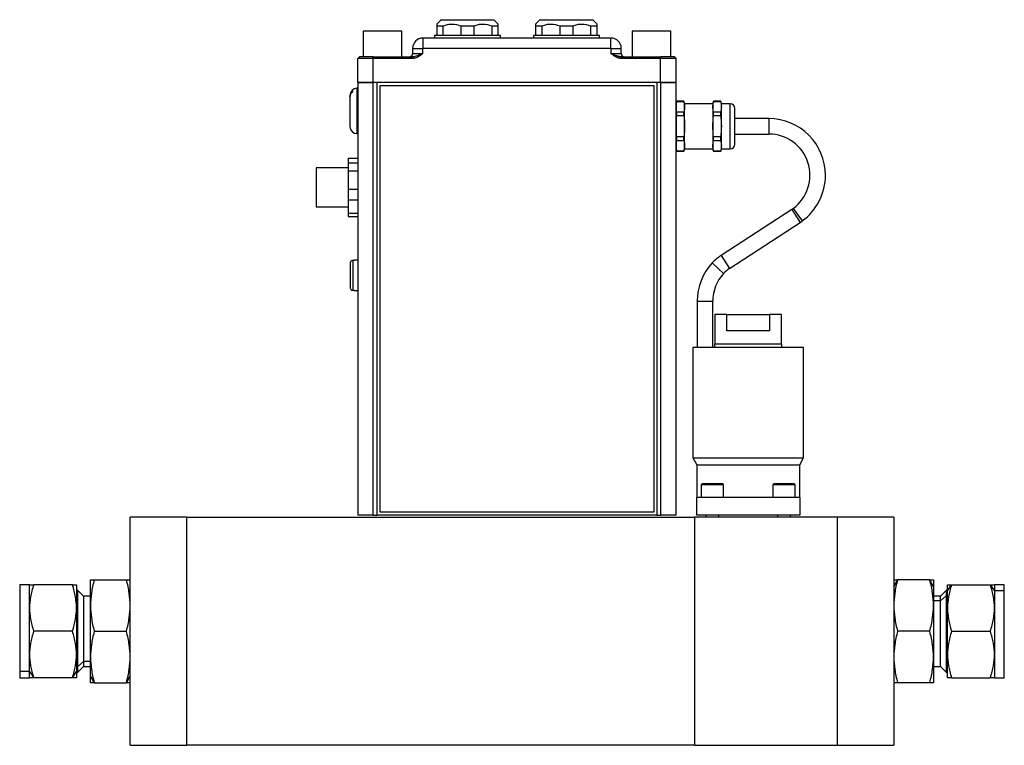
# Model space of a CAD drawing. Header units: inches. Extents: x 7.3 to 29.9, y 3.3 to 18.9.
# Tile 3 of 12: x 11.9 to 17.9, y 7.6 to 12. Entities that reach past the tile are written whole.
import ezdxf

# ---------------------------------------------------------------- set-up
doc = ezdxf.new("R2010")
doc.units = ezdxf.units.IN
doc.header["$MEASUREMENT"] = 0

msp = doc.modelspace()

# ---------------------------------------------------------------- linework, layer by layer
at = {"color": 7, "linetype": 'Continuous', "lineweight": 25}
for p, q in [((14.4483, 12.0322), (14.4217, 12.0056)), ((14.4483, 12.0322), (14.769, 12.0322)), ((14.7957, 12.0056), (14.769, 12.0322)), ((15.0483, 12.0322), (15.0217, 12.0056)), ((15.0483, 12.0322), (15.2087, 12.0322)), ((15.2087, 12.0322), (15.369, 12.0322)), ((15.3957, 12.0056), (15.369, 12.0322)), ((13.976, 11.9629), (13.976, 11.8067)), ((14.0932, 11.9629), (13.976, 11.9629)), ((14.2104, 11.9629), (14.0932, 11.9629)), ((14.2104, 11.8067), (14.2104, 11.9629)), ((14.4217, 11.9957), (14.4619, 11.9957)), ((14.4217, 11.9957), (14.4217, 11.9367)), ((14.4619, 11.9367), (14.4619, 11.9957)), ((14.5684, 11.9957), (14.5684, 11.9367)), ((14.5684, 11.9957), (14.649, 11.9957)), ((14.649, 11.9367), (14.649, 11.9957)), ((14.7554, 11.9957), (14.7957, 11.9957)), ((14.7554, 11.9957), (14.7554, 11.9367)), ((14.7957, 11.9367), (14.7957, 11.9957)), ((15.0217, 11.9957), (15.0619, 11.9957)), ((15.0217, 11.9957), (15.0217, 11.9367)), ((15.0619, 11.9367), (15.0619, 11.9957)), ((15.1684, 11.9957), (15.249, 11.9957)), ((15.1684, 11.9957), (15.1684, 11.9367)), ((15.249, 11.9367), (15.249, 11.9957)), ((15.3554, 11.9957), (15.3957, 11.9957)), ((15.3554, 11.9957), (15.3554, 11.9367)), ((15.3957, 11.9367), (15.3957, 11.9957)), ((15.607, 11.9629), (15.607, 11.8067)), ((15.7242, 11.9629), (15.607, 11.9629)), ((15.8414, 11.9629), (15.7242, 11.9629)), ((15.8414, 11.8067), (15.8414, 11.9629)), ((15.4792, 11.9207), (14.3382, 11.9207)), ((14.3382, 11.9207), (14.3382, 11.8582)), ((14.4087, 11.9367), (14.4087, 11.9207)), ((14.4239, 11.9367), (14.4087, 11.9367)), ((14.8087, 11.9367), (14.4239, 11.9367)), ((14.8087, 11.9207), (14.8087, 11.9367)), ((15.0087, 11.9367), (15.0087, 11.9207)), ((15.0239, 11.9367), (15.0087, 11.9367)), ((15.4087, 11.9367), (15.0239, 11.9367)), ((15.4087, 11.9207), (15.4087, 11.9367)), ((15.4792, 11.8582), (15.4792, 11.9207)), ((14.2757, 11.8582), (14.2757, 11.8264)), ((14.2757, 11.8582), (14.3382, 11.8582)), ((14.3382, 11.8264), (14.3382, 11.8582)), ((15.4792, 11.8582), (14.3382, 11.8582)), ((15.4792, 11.8582), (15.4792, 11.8264)), ((15.4792, 11.8582), (15.5417, 11.8582)), ((15.5417, 11.8264), (15.5417, 11.8582)), ((13.953, 11.8067), (13.9432, 11.7969)), ((14.0369, 11.7969), (13.9432, 11.7969)), ((13.9432, 11.6502), (13.9432, 11.7969)), ((14.0369, 11.8067), (13.953, 11.8067)), ((14.0369, 11.7969), (14.0369, 11.8067)), ((14.0369, 11.8067), (14.2751, 11.8067)), ((14.0369, 11.6502), (14.0369, 11.7969)), ((14.2751, 11.7969), (14.0369, 11.7969)), ((14.2751, 11.8067), (14.2751, 11.7969)), ((14.2757, 11.8264), (14.3382, 11.8264)), ((15.4792, 11.8264), (15.5417, 11.8264)), ((15.5423, 11.7969), (15.5423, 11.8067)), ((15.5423, 11.8067), (15.7804, 11.8067)), ((15.7804, 11.7969), (15.5423, 11.7969)), ((15.7804, 11.8067), (15.7804, 11.7969)), ((15.8643, 11.8067), (15.7804, 11.8067)), ((15.7804, 11.6502), (15.7804, 11.7969)), ((15.8742, 11.7969), (15.7804, 11.7969)), ((15.8742, 11.7969), (15.8643, 11.8067)), ((15.8742, 11.6502), (15.8742, 11.7969)), ((13.9432, 11.6502), (13.9432, 9.0252)), ((13.9432, 11.6502), (14.0372, 11.6502)), ((14.0369, 11.6502), (13.9432, 11.6502)), ((15.7804, 11.6502), (14.0369, 11.6502)), ((14.0372, 9.0252), (14.0372, 11.6502)), ((14.0604, 11.6502), (14.0372, 11.6502)), ((14.0604, 9.0252), (14.0604, 11.6502)), ((15.7569, 11.6502), (15.7569, 9.0252)), ((15.7802, 11.6502), (15.7569, 11.6502)), ((15.7802, 11.6502), (15.7802, 9.0252)), ((15.7802, 11.6502), (15.8742, 11.6502)), ((15.8742, 11.6502), (15.7804, 11.6502)), ((15.8742, 9.0252), (15.8742, 11.6502)), ((13.9107, 11.5986), (13.9107, 11.5929)), ((13.9432, 11.6157), (13.9382, 11.6157)), ((13.9382, 11.6157), (13.9382, 11.6053)), ((13.9382, 11.6053), (13.9382, 11.3407)), ((14.0762, 11.6302), (14.0762, 9.0452)), ((15.7412, 11.6302), (14.0762, 11.6302)), ((15.7412, 9.0452), (15.7412, 11.6302)), ((13.8957, 11.5711), (13.8957, 11.5686)), ((13.8957, 11.5655), (13.8957, 11.5686)), ((15.8783, 11.5369), (15.8744, 11.5223)), ((15.9217, 11.5369), (15.8783, 11.5369)), ((15.8783, 11.5369), (15.8783, 11.5364)), ((15.8783, 11.5364), (15.9217, 11.5364)), ((15.9256, 11.5223), (15.9217, 11.5369)), ((15.9217, 11.5364), (15.9217, 11.5369)), ((16.1016, 11.5369), (16.0977, 11.5223)), ((16.1449, 11.5369), (16.1016, 11.5369)), ((16.1016, 11.5369), (16.1016, 11.5364)), ((16.1016, 11.5364), (16.1449, 11.5364)), ((16.1488, 11.5223), (16.1449, 11.5369)), ((16.1449, 11.5364), (16.1449, 11.5369)), ((15.8744, 11.5223), (15.8742, 11.5223)), ((15.8744, 11.5221), (15.8744, 11.2482)), ((15.8783, 11.45), (15.8783, 11.4715)), ((15.9217, 11.4715), (15.8783, 11.4715)), ((15.9217, 11.45), (15.9217, 11.4715)), ((16.0977, 11.5223), (15.9256, 11.5223)), ((15.9256, 11.2482), (15.9256, 11.5221)), ((16.0976, 11.5221), (16.0976, 11.2482)), ((16.1016, 11.45), (16.1016, 11.4715)), ((16.1449, 11.4715), (16.1016, 11.4715)), ((16.1449, 11.45), (16.1449, 11.4715)), ((16.2028, 11.5223), (16.1488, 11.5223)), ((16.1489, 11.2482), (16.1489, 11.5221)), ((16.2028, 11.248), (16.2028, 11.5223)), ((15.8783, 11.45), (15.9217, 11.45)), ((16.1016, 11.45), (16.1449, 11.45)), ((16.4367, 11.4321), (16.2311, 11.4321)), ((16.4367, 11.4321), (16.4367, 11.3383)), ((13.9382, 11.3407), (13.9432, 11.3407)), ((15.9217, 11.3204), (15.8783, 11.3204)), ((15.8783, 11.2988), (15.8783, 11.3204)), ((15.8783, 11.2988), (15.9217, 11.2988)), ((15.9217, 11.2988), (15.9217, 11.3204)), ((16.1016, 11.2988), (16.1016, 11.3204)), ((16.1449, 11.3204), (16.1016, 11.3204)), ((16.1016, 11.2988), (16.1449, 11.2988)), ((16.1449, 11.2988), (16.1449, 11.3204)), ((16.2311, 11.3383), (16.4367, 11.3383)), ((15.8742, 11.248), (15.8744, 11.248)), ((15.8744, 11.248), (15.8783, 11.2335)), ((15.8783, 11.2335), (15.8783, 11.234)), ((15.9217, 11.234), (15.8783, 11.234)), ((15.8783, 11.2335), (15.9217, 11.2335)), ((15.9217, 11.2335), (15.9256, 11.248)), ((15.9217, 11.2335), (15.9217, 11.234)), ((15.9256, 11.248), (16.0977, 11.248)), ((16.0977, 11.248), (16.1016, 11.2335)), ((16.1016, 11.2335), (16.1016, 11.234)), ((16.1449, 11.234), (16.1016, 11.234)), ((16.1016, 11.2335), (16.1449, 11.2335)), ((16.1449, 11.2335), (16.1488, 11.248)), ((16.1449, 11.2335), (16.1449, 11.234)), ((16.1488, 11.248), (16.2028, 11.248)), ((13.8857, 11.1922), (13.9432, 11.1922)), ((13.8857, 11.1922), (13.8857, 11.1618)), ((13.8857, 11.1332), (13.6907, 11.1332)), ((13.6907, 11.1332), (13.6907, 10.8972)), ((13.9432, 11.1618), (13.8857, 11.1618)), ((13.8857, 11.1618), (13.8857, 11.1153)), ((13.8857, 11.1153), (13.8857, 11.0018)), ((13.8857, 11.1153), (13.9432, 11.1153)), ((13.9432, 11.0018), (13.8857, 11.0018)), ((13.8857, 11.0018), (13.8857, 10.9383)), ((13.8857, 10.9383), (13.9432, 10.9383)), ((13.8857, 10.9383), (13.8857, 10.8552)), ((13.6907, 10.8972), (13.8857, 10.8972)), ((16.5759, 10.8807), (16.1471, 10.6013)), ((16.5759, 10.8807), (16.6271, 10.8022)), ((16.5841, 10.8863), (16.6393, 10.8106)), ((13.9432, 10.8552), (13.8857, 10.8552)), ((13.8857, 10.8552), (13.8857, 10.8382)), ((13.8857, 10.8382), (13.9432, 10.8382)), ((16.1983, 10.5228), (16.6271, 10.8022)), ((16.1471, 10.6013), (16.1983, 10.5228)), ((13.9124, 10.5717), (13.9124, 10.3907)), ((13.9207, 10.5717), (13.9124, 10.5717)), ((13.9432, 10.5726), (13.9207, 10.5726)), ((13.9207, 10.5726), (13.9207, 10.5717)), ((16.0939, 10.5563), (16.1628, 10.4927)), ((13.9124, 10.3907), (13.9207, 10.3907)), ((13.9207, 10.3907), (13.9207, 10.3898)), ((13.9207, 10.3898), (13.9432, 10.3898)), ((16.0029, 10.3233), (16.0029, 10.0435)), ((16.0029, 10.3233), (16.0967, 10.3233)), ((16.0967, 10.0435), (16.0967, 10.3233)), ((16.1093, 10.2435), (16.1093, 10.0635)), ((16.183, 10.2435), (16.1093, 10.2435)), ((16.183, 10.1435), (16.183, 10.2435)), ((16.183, 10.2435), (16.4406, 10.2435)), ((16.4406, 10.2435), (16.4406, 10.1435)), ((16.5143, 10.2435), (16.4406, 10.2435)), ((16.5143, 10.0635), (16.5143, 10.2435)), ((16.4406, 10.1435), (16.183, 10.1435)), ((15.9753, 10.0435), (15.9753, 9.3735)), ((16.6483, 10.0435), (15.9753, 10.0435)), ((16.1068, 10.0635), (16.1068, 10.0435)), ((16.5168, 10.0635), (16.1068, 10.0635)), ((16.5168, 10.0435), (16.5168, 10.0635)), ((16.6483, 9.3735), (16.6483, 10.0435)), ((15.9753, 9.3735), (15.9993, 9.3319)), ((15.9753, 9.3735), (16.6483, 9.3735)), ((15.9993, 9.3319), (15.9993, 9.1335)), ((15.9993, 9.3319), (16.6243, 9.3319)), ((16.6243, 9.3319), (16.6483, 9.3735)), ((16.6243, 9.1335), (16.6243, 9.3319)), ((16.0323, 9.2155), (16.0273, 9.2105)), ((16.0273, 9.2105), (16.0273, 9.1335)), ((16.0328, 9.2105), (16.0273, 9.2105)), ((16.0374, 9.2155), (16.0323, 9.2155)), ((16.1623, 9.2105), (16.0328, 9.2105)), ((16.1573, 9.2155), (16.0374, 9.2155)), ((16.1623, 9.2105), (16.1573, 9.2155)), ((16.1623, 9.1335), (16.1623, 9.2105)), ((16.4663, 9.2155), (16.4613, 9.2105)), ((16.4613, 9.2105), (16.4613, 9.1335)), ((16.4625, 9.2105), (16.4613, 9.2105)), ((16.5963, 9.2105), (16.4625, 9.2105)), ((16.4674, 9.2155), (16.4663, 9.2155)), ((16.5913, 9.2155), (16.4674, 9.2155)), ((16.5963, 9.2105), (16.5913, 9.2155)), ((16.5963, 9.1335), (16.5963, 9.2105)), ((15.9993, 9.026), (15.9993, 9.1335)), ((16.6243, 9.1335), (15.9993, 9.1335)), ((16.6243, 9.1335), (16.6243, 9.026)), ((14.0372, 9.0252), (13.9432, 9.0252)), ((14.0372, 9.0252), (14.0604, 9.0252)), ((15.7569, 9.0252), (14.0604, 9.0252)), ((14.0762, 9.0452), (15.7412, 9.0452)), ((15.7569, 9.0252), (15.7802, 9.0252)), ((15.8742, 9.0252), (15.7802, 9.0252)), ((16.6243, 9.026), (15.9993, 9.026)), ((16.0551, 9.026), (16.0551, 9.0127)), ((16.1345, 9.0127), (16.1345, 9.026)), ((16.4891, 9.026), (16.4891, 9.0127)), ((16.5685, 9.0127), (16.5685, 9.026)), ((12.5618, 7.629), (12.5618, 9.0128)), ((12.9063, 9.0128), (12.5618, 9.0128)), ((12.9063, 8.9194), (12.9063, 9.0128)), ((12.9063, 9.0127), (15.9889, 9.0127)), ((16.8511, 9.0127), (15.9889, 9.0127)), ((15.9889, 7.6288), (15.9889, 9.0127)), ((16.8511, 9.0128), (16.8511, 7.7223)), ((17.1956, 9.0128), (16.8511, 9.0128)), ((17.1956, 9.0128), (17.1956, 7.629)), ((12.9063, 7.6288), (12.9063, 8.9194)), ((11.9518, 8.6034), (11.8918, 8.6034)), ((11.8918, 8.6034), (11.8918, 8.0763)), ((11.9518, 8.4622), (11.9518, 8.6034)), ((12.2115, 8.6034), (11.977, 8.6034)), ((12.2368, 8.6034), (12.2368, 8.4622)), ((12.3218, 8.4772), (12.3218, 8.6334)), ((12.3443, 8.6334), (12.5392, 8.6334)), ((17.1956, 8.5915), (17.2182, 8.6334)), ((17.4131, 8.6334), (17.2182, 8.6334)), ((17.4356, 8.5915), (17.4131, 8.6334)), ((17.4356, 8.6334), (17.4356, 8.5915)), ((17.5206, 8.5656), (17.5459, 8.6034)), ((17.5206, 8.5656), (17.5206, 8.6034)), ((17.5459, 8.6034), (17.7804, 8.6034)), ((17.7804, 8.6034), (17.8056, 8.5656)), ((17.8656, 8.6034), (17.8056, 8.6034)), ((17.8056, 8.6034), (17.8056, 8.5656)), ((17.8656, 8.5656), (17.8656, 8.6034)), ((12.2421, 8.5709), (12.2368, 8.5709)), ((12.2793, 8.5337), (12.2421, 8.5709)), ((12.2421, 8.5709), (12.2421, 8.1044)), ((17.4356, 8.5915), (17.4356, 8.4772)), ((17.5153, 8.5709), (17.4781, 8.5337)), ((17.5206, 8.5709), (17.5153, 8.5709)), ((17.5153, 8.5374), (17.5153, 8.5709)), ((17.5206, 8.4622), (17.5206, 8.5656)), ((17.8056, 8.5656), (17.8056, 8.4622)), ((17.8656, 8.5656), (17.8056, 8.5656)), ((17.8656, 8.0384), (17.8656, 8.5656)), ((12.3218, 8.5337), (12.2793, 8.5337)), ((12.2793, 8.5337), (12.2793, 8.1366)), ((17.4781, 8.5337), (17.4356, 8.5337)), ((17.4781, 8.5052), (17.4356, 8.5052)), ((17.5153, 8.5374), (17.4781, 8.5052)), ((17.4781, 8.5052), (17.4781, 8.5337)), ((17.4781, 8.1081), (17.4781, 8.5052)), ((17.5153, 8.0709), (17.5153, 8.5374)), ((17.5206, 8.5374), (17.5153, 8.5374)), ((11.9518, 8.1797), (11.9518, 8.4622)), ((12.2368, 8.4622), (12.2368, 8.1797)), ((12.3218, 8.1647), (12.3218, 8.4772)), ((17.4356, 8.4772), (17.4356, 8.1647)), ((17.5206, 8.1797), (17.5206, 8.4622)), ((17.8056, 8.4622), (17.8056, 8.1797)), ((12.2115, 8.3209), (11.977, 8.3209)), ((12.3443, 8.3209), (12.5392, 8.3209)), ((17.4131, 8.3209), (17.2182, 8.3209)), ((17.5459, 8.3209), (17.7804, 8.3209)), ((11.9518, 8.0763), (11.9518, 8.1797)), ((12.2368, 8.1797), (12.2368, 8.0763)), ((12.2793, 8.1366), (12.2421, 8.1044)), ((12.3218, 8.1366), (12.2793, 8.1366)), ((12.2793, 8.1366), (12.2793, 8.1081)), ((12.3218, 8.0503), (12.3218, 8.1647)), ((17.4356, 8.1647), (17.4356, 8.0084)), ((17.5206, 8.0384), (17.5206, 8.1797)), ((17.8056, 8.1797), (17.8056, 8.0384)), ((11.9518, 8.0763), (11.8918, 8.0763)), ((11.8918, 8.0763), (11.8918, 8.0384)), ((11.9518, 8.0763), (11.977, 8.0384)), ((11.9518, 8.0384), (11.9518, 8.0763)), ((12.2115, 8.0384), (12.2368, 8.0763)), ((12.2421, 8.1044), (12.2368, 8.1044)), ((12.2368, 8.0763), (12.2368, 8.0384)), ((12.2368, 8.0709), (12.2421, 8.0709)), ((12.2421, 8.0709), (12.2793, 8.1081)), ((12.2421, 8.1044), (12.2421, 8.0709)), ((12.2793, 8.1081), (12.3218, 8.1081)), ((17.4356, 8.1081), (17.4781, 8.1081)), ((17.4781, 8.1081), (17.5153, 8.0709)), ((17.5153, 8.0709), (17.5206, 8.0709)), ((11.8918, 8.0384), (11.9518, 8.0384)), ((12.2115, 8.0384), (11.977, 8.0384)), ((12.3443, 8.0084), (12.3218, 8.0503)), ((12.3218, 8.0084), (12.3218, 8.0503)), ((12.3443, 8.0084), (12.5392, 8.0084)), ((12.5392, 8.0084), (12.5618, 8.0503)), ((17.4131, 8.0084), (17.2182, 8.0084)), ((17.5459, 8.0384), (17.7804, 8.0384)), ((17.8056, 8.0384), (17.8656, 8.0384)), ((16.8511, 7.7223), (16.8511, 7.6288)), ((12.5618, 7.629), (12.9063, 7.629)), ((15.9889, 7.6288), (12.9063, 7.6288)), ((15.9889, 7.6288), (16.8511, 7.6288)), ((16.8511, 7.629), (17.1956, 7.629))]:
    msp.add_line(p, q, dxfattribs=at)
for centre, radius, start, end in [((14.3382, 11.8582), 0.0625, 90, 180), ((15.4792, 11.8582), 0.0625, 0, 90), ((14.256, 11.8264), 0.0197, 270, 0), ((15.5614, 11.8264), 0.0197, 180, 270), ((13.9382, 11.5732), 0.0425, 90, 180), ((16.2028, 11.494), 0.0283, 0, 90), ((16.4367, 11.0883), 0.3437, 0, 90), ((13.9382, 11.3832), 0.0425, 180, 270), ((16.4367, 11.0883), 0.25, 306.10717, 90), ((16.2028, 11.2763), 0.0283, 270, 0), ((16.4367, 11.0883), 0.3437, 306.10717, 0), ((16.4736, 11.0378), 0.1875, 303.09138, 306.10717), ((16.4736, 11.0378), 0.2813, 303.09138, 306.10717), ((16.3007, 10.3657), 0.2812, 123.09138, 137.34288), ((16.3466, 10.3233), 0.3437, 137.34288, 180), ((16.3007, 10.3657), 0.1875, 123.09138, 137.34288), ((16.3466, 10.3233), 0.25, 137.34288, 180)]:
    msp.add_arc(centre, radius, start, end, dxfattribs=at)
for points, knots in [([(14.4217, 12.0053), (14.4217, 12.005), (14.4217, 12.0044), (14.4217, 11.9988), (14.4217, 11.9957)], [0, 0, 0, 0, 0.460048, 1, 1, 1, 1]), ([(14.4619, 11.9957), (14.4706, 11.9989), (14.4794, 12.0013), (14.4927, 12.0039), (14.4972, 12.0045), (14.5062, 12.0054), (14.5107, 12.0056), (14.5334, 12.0056), (14.5511, 12.002), (14.5684, 11.9957)], [0, 0, 0, 0, 0.25, 0.25, 0.375, 0.375, 0.5, 0.5, 1, 1, 1, 1]), ([(14.649, 11.9957), (14.6576, 11.9989), (14.6664, 12.0013), (14.6797, 12.0039), (14.6842, 12.0045), (14.6932, 12.0054), (14.6977, 12.0056), (14.7204, 12.0056), (14.7381, 12.002), (14.7554, 11.9957)], [0, 0, 0, 0, 0.25, 0.25, 0.375, 0.375, 0.5, 0.5, 1, 1, 1, 1]), ([(14.7957, 11.9957), (14.7957, 12.0011), (14.7957, 12.0069), (14.7957, 12.0054), (14.7957, 12.0053)], [0, 0, 0, 0, 0.934801, 1, 1, 1, 1]), ([(15.0217, 12.0053), (15.0217, 12.005), (15.0217, 12.0044), (15.0217, 11.9988), (15.0217, 11.9957)], [0, 0, 0, 0, 0.460048, 1, 1, 1, 1]), ([(15.0619, 11.9957), (15.0706, 11.9989), (15.0794, 12.0013), (15.0927, 12.0039), (15.0972, 12.0045), (15.1062, 12.0054), (15.1107, 12.0056), (15.1334, 12.0056), (15.1511, 12.002), (15.1684, 11.9957)], [0, 0, 0, 0, 0.25, 0.25, 0.375, 0.375, 0.5, 0.5, 1, 1, 1, 1]), ([(15.249, 11.9957), (15.2576, 11.9989), (15.2664, 12.0013), (15.2797, 12.0039), (15.2842, 12.0045), (15.2932, 12.0054), (15.2977, 12.0056), (15.3204, 12.0056), (15.3381, 12.002), (15.3554, 11.9957)], [0, 0, 0, 0, 0.25, 0.25, 0.375, 0.375, 0.5, 0.5, 1, 1, 1, 1]), ([(15.3957, 11.9957), (15.3957, 12.0011), (15.3957, 12.0069), (15.3957, 12.0054), (15.3957, 12.0053)], [0, 0, 0, 0, 0.934801, 1, 1, 1, 1]), ([(14.3382, 11.8264), (14.3354, 11.8243), (14.3307, 11.8208), (14.3233, 11.8155), (14.3164, 11.8109), (14.3094, 11.8068), (14.303, 11.8036), (14.2972, 11.8011), (14.2915, 11.7992), (14.2859, 11.7979), (14.2805, 11.797), (14.2769, 11.7969), (14.2751, 11.7969)], [0, 0, 0, 0, 0.146128, 0.250552, 0.382334, 0.499879, 0.593502, 0.682344, 0.766855, 0.847555, 0.925045, 1, 1, 1, 1]), ([(14.3382, 11.8264), (14.3269, 11.8217), (14.3157, 11.8169), (14.3, 11.8113), (14.2949, 11.8097), (14.2847, 11.8074), (14.2799, 11.8067), (14.2751, 11.8067)], [0, 0, 0, 0, 0.5, 0.5, 0.75, 0.75, 1, 1, 1, 1]), ([(15.5423, 11.8067), (15.5412, 11.8067), (15.539, 11.8068), (15.5357, 11.8071), (15.5323, 11.8076), (15.529, 11.8082), (15.5255, 11.809), (15.5221, 11.8099), (15.5174, 11.8114), (15.5105, 11.8137), (15.5023, 11.8168), (15.494, 11.8201), (15.4866, 11.8232), (15.4817, 11.8253), (15.4792, 11.8264)], [0, 0, 0, 0, 0.049612, 0.099853, 0.151017, 0.203357, 0.25696, 0.311378, 0.36655, 0.480404, 0.641914, 0.759935, 0.879537, 1, 1, 1, 1]), ([(15.5423, 11.7969), (15.5412, 11.7969), (15.5391, 11.7969), (15.5359, 11.7972), (15.5326, 11.7977), (15.5293, 11.7984), (15.526, 11.7993), (15.5225, 11.8003), (15.5191, 11.8016), (15.5156, 11.8031), (15.5121, 11.8047), (15.5073, 11.8072), (15.501, 11.8109), (15.4941, 11.8155), (15.4867, 11.8208), (15.482, 11.8243), (15.4792, 11.8264)], [0, 0, 0, 0, 0.044652, 0.090126, 0.13658, 0.184159, 0.232999, 0.283224, 0.334952, 0.388288, 0.443327, 0.500158, 0.61713, 0.749466, 0.853399, 1, 1, 1, 1]), ([(13.8957, 11.5686), (13.8957, 11.5715), (13.896, 11.5743), (13.8973, 11.5798), (13.8983, 11.5825), (13.9022, 11.5903), (13.906, 11.5949), (13.9107, 11.5986)], [0, 0, 0, 0, 0.25, 0.25, 0.5, 0.5, 1, 1, 1, 1]), ([(13.9107, 11.5929), (13.9083, 11.591), (13.9062, 11.589), (13.9025, 11.5845), (13.9009, 11.582), (13.897, 11.5743), (13.8957, 11.5686), (13.8957, 11.5629)], [0, 0, 0, 0, 0.25, 0.25, 0.5, 0.5, 1, 1, 1, 1]), ([(13.8957, 11.5629), (13.8957, 11.5566), (13.8957, 11.5437), (13.8957, 11.5118), (13.8957, 11.4759), (13.8957, 11.4412), (13.8957, 11.411), (13.8957, 11.3906), (13.8957, 11.3816), (13.8957, 11.3837), (13.8957, 11.3839)], [0, 0, 0, 0, 0.134691, 0.279325, 0.423959, 0.55865, 0.693342, 0.837975, 0.982609, 1, 1, 1, 1]), ([(16.2311, 11.2763), (16.2311, 11.2763), (16.2311, 11.2878), (16.2311, 11.3286), (16.2311, 11.3563), (16.2311, 11.4141), (16.2311, 11.4418), (16.2311, 11.4826), (16.2311, 11.494), (16.2311, 11.494)], [0, 0, 0, 0, 0.25, 0.25, 0.5, 0.5, 0.75, 0.75, 1, 1, 1, 1]), ([(13.9124, 10.5717), (13.9104, 10.5717), (13.9085, 10.5713), (13.9048, 10.5698), (13.9032, 10.5687), (13.899, 10.5645), (13.8974, 10.5605), (13.8974, 10.5566)], [0, 0, 0, 0, 0.25, 0.25, 0.5, 0.5, 1, 1, 1, 1]), ([(13.8974, 10.5566), (13.8974, 10.5536), (13.8974, 10.5444), (13.8974, 10.5168), (13.8974, 10.4993), (13.8974, 10.4631), (13.8974, 10.4456), (13.8974, 10.418), (13.8974, 10.4088), (13.8974, 10.4058)], [0, 0, 0, 0, 0.25, 0.25, 0.5, 0.5, 0.75, 0.75, 1, 1, 1, 1]), ([(13.8974, 10.4058), (13.8974, 10.4038), (13.8978, 10.4019), (13.8993, 10.3982), (13.9004, 10.3965), (13.9045, 10.3923), (13.9084, 10.3907), (13.9124, 10.3907)], [0, 0, 0, 0, 0.25, 0.25, 0.5, 0.5, 1, 1, 1, 1]), ([(11.977, 8.6034), (11.9683, 8.5772), (11.9621, 8.5533), (11.9538, 8.5071), (11.9518, 8.4848), (11.9518, 8.4622)], [0, 0, 0, 0, 0.5, 0.5, 1, 1, 1, 1]), ([(11.9518, 8.6034), (11.9518, 8.6034), (11.9538, 8.6034), (11.9621, 8.6034), (11.9683, 8.6034), (11.977, 8.6034)], [0, 0, 0, 0, 0.5, 0.5, 1, 1, 1, 1]), ([(12.2368, 8.4622), (12.2368, 8.4848), (12.2347, 8.5071), (12.2265, 8.5533), (12.2203, 8.5772), (12.2115, 8.6034)], [0, 0, 0, 0, 0.5, 0.5, 1, 1, 1, 1]), ([(12.2115, 8.6034), (12.2203, 8.6034), (12.2265, 8.6034), (12.2347, 8.6034), (12.2368, 8.6034), (12.2368, 8.6034)], [0, 0, 0, 0, 0.5, 0.5, 1, 1, 1, 1]), ([(12.3443, 8.6334), (12.3365, 8.6044), (12.331, 8.578), (12.3236, 8.5269), (12.3218, 8.5022), (12.3218, 8.4772)], [0, 0, 0, 0, 0.5, 0.5, 1, 1, 1, 1]), ([(12.3218, 8.6334), (12.3218, 8.6334), (12.3236, 8.6334), (12.331, 8.6334), (12.3365, 8.6334), (12.3443, 8.6334)], [0, 0, 0, 0, 0.5, 0.5, 1, 1, 1, 1]), ([(12.5618, 8.4772), (12.5618, 8.5022), (12.5599, 8.5269), (12.5526, 8.578), (12.547, 8.6044), (12.5392, 8.6334)], [0, 0, 0, 0, 0.5, 0.5, 1, 1, 1, 1]), ([(12.5392, 8.6334), (12.547, 8.6334), (12.5526, 8.6334), (12.5599, 8.6334), (12.5618, 8.6334), (12.5618, 8.6334)], [0, 0, 0, 0, 0.5, 0.5, 1, 1, 1, 1]), ([(17.2182, 8.6334), (17.2104, 8.6044), (17.2049, 8.578), (17.1975, 8.5269), (17.1956, 8.5022), (17.1956, 8.4772)], [0, 0, 0, 0, 0.5, 0.5, 1, 1, 1, 1]), ([(17.1956, 8.6334), (17.1956, 8.6334), (17.1975, 8.6334), (17.2049, 8.6334), (17.2104, 8.6334), (17.2182, 8.6334)], [0, 0, 0, 0, 0.5, 0.5, 1, 1, 1, 1]), ([(17.4356, 8.4772), (17.4356, 8.5022), (17.4338, 8.5269), (17.4264, 8.578), (17.4209, 8.6044), (17.4131, 8.6334)], [0, 0, 0, 0, 0.5, 0.5, 1, 1, 1, 1]), ([(17.4131, 8.6334), (17.4209, 8.6334), (17.4264, 8.6334), (17.4338, 8.6334), (17.4356, 8.6334), (17.4356, 8.6334)], [0, 0, 0, 0, 0.5, 0.5, 1, 1, 1, 1]), ([(17.5459, 8.6034), (17.5371, 8.5772), (17.531, 8.5533), (17.5227, 8.5071), (17.5206, 8.4848), (17.5206, 8.4622)], [0, 0, 0, 0, 0.5, 0.5, 1, 1, 1, 1]), ([(17.5206, 8.6034), (17.5206, 8.6034), (17.5227, 8.6034), (17.531, 8.6034), (17.5371, 8.6034), (17.5459, 8.6034)], [0, 0, 0, 0, 0.5, 0.5, 1, 1, 1, 1]), ([(17.8056, 8.4622), (17.8056, 8.4848), (17.8036, 8.5071), (17.7953, 8.5533), (17.7891, 8.5772), (17.7804, 8.6034)], [0, 0, 0, 0, 0.5, 0.5, 1, 1, 1, 1]), ([(17.7804, 8.6034), (17.7891, 8.6034), (17.7953, 8.6034), (17.8036, 8.6034), (17.8056, 8.6034), (17.8056, 8.6034)], [0, 0, 0, 0, 0.5, 0.5, 1, 1, 1, 1]), ([(11.9518, 8.4622), (11.9518, 8.4395), (11.9538, 8.4172), (11.9621, 8.371), (11.9683, 8.3471), (11.977, 8.3209)], [0, 0, 0, 0, 0.5, 0.5, 1, 1, 1, 1]), ([(12.2115, 8.3209), (12.2203, 8.3471), (12.2265, 8.371), (12.2347, 8.4172), (12.2368, 8.4395), (12.2368, 8.4622)], [0, 0, 0, 0, 0.5, 0.5, 1, 1, 1, 1]), ([(12.3218, 8.4772), (12.3218, 8.4521), (12.3236, 8.4274), (12.331, 8.3763), (12.3365, 8.3499), (12.3443, 8.3209)], [0, 0, 0, 0, 0.5, 0.5, 1, 1, 1, 1]), ([(12.5392, 8.3209), (12.547, 8.3499), (12.5526, 8.3763), (12.5599, 8.4274), (12.5618, 8.4521), (12.5618, 8.4772)], [0, 0, 0, 0, 0.5, 0.5, 1, 1, 1, 1]), ([(17.1956, 8.4772), (17.1956, 8.4521), (17.1975, 8.4274), (17.2049, 8.3763), (17.2104, 8.3499), (17.2182, 8.3209)], [0, 0, 0, 0, 0.5, 0.5, 1, 1, 1, 1]), ([(17.4131, 8.3209), (17.4209, 8.3499), (17.4264, 8.3763), (17.4338, 8.4274), (17.4356, 8.4521), (17.4356, 8.4772)], [0, 0, 0, 0, 0.5, 0.5, 1, 1, 1, 1]), ([(17.5206, 8.4622), (17.5206, 8.4395), (17.5227, 8.4172), (17.531, 8.371), (17.5371, 8.3471), (17.5459, 8.3209)], [0, 0, 0, 0, 0.5, 0.5, 1, 1, 1, 1]), ([(17.7804, 8.3209), (17.7891, 8.3471), (17.7953, 8.371), (17.8036, 8.4172), (17.8056, 8.4395), (17.8056, 8.4622)], [0, 0, 0, 0, 0.5, 0.5, 1, 1, 1, 1]), ([(11.977, 8.3209), (11.9683, 8.2947), (11.9621, 8.2708), (11.9538, 8.2246), (11.9518, 8.2023), (11.9518, 8.1797)], [0, 0, 0, 0, 0.5, 0.5, 1, 1, 1, 1]), ([(12.2368, 8.1797), (12.2368, 8.2023), (12.2347, 8.2246), (12.2265, 8.2708), (12.2203, 8.2947), (12.2115, 8.3209)], [0, 0, 0, 0, 0.5, 0.5, 1, 1, 1, 1]), ([(12.3443, 8.3209), (12.3365, 8.2919), (12.331, 8.2655), (12.3236, 8.2144), (12.3218, 8.1897), (12.3218, 8.1647)], [0, 0, 0, 0, 0.5, 0.5, 1, 1, 1, 1]), ([(12.5618, 8.1647), (12.5618, 8.1897), (12.5599, 8.2144), (12.5526, 8.2655), (12.547, 8.2919), (12.5392, 8.3209)], [0, 0, 0, 0, 0.5, 0.5, 1, 1, 1, 1]), ([(17.2182, 8.3209), (17.2104, 8.2919), (17.2049, 8.2655), (17.1975, 8.2144), (17.1956, 8.1897), (17.1956, 8.1647)], [0, 0, 0, 0, 0.5, 0.5, 1, 1, 1, 1]), ([(17.4356, 8.1647), (17.4356, 8.1897), (17.4338, 8.2144), (17.4264, 8.2655), (17.4209, 8.2919), (17.4131, 8.3209)], [0, 0, 0, 0, 0.5, 0.5, 1, 1, 1, 1]), ([(17.5459, 8.3209), (17.5371, 8.2947), (17.531, 8.2708), (17.5227, 8.2246), (17.5206, 8.2023), (17.5206, 8.1797)], [0, 0, 0, 0, 0.5, 0.5, 1, 1, 1, 1]), ([(17.8056, 8.1797), (17.8056, 8.2023), (17.8036, 8.2246), (17.7953, 8.2708), (17.7891, 8.2947), (17.7804, 8.3209)], [0, 0, 0, 0, 0.5, 0.5, 1, 1, 1, 1]), ([(11.9518, 8.1797), (11.9518, 8.157), (11.9538, 8.1347), (11.9621, 8.0885), (11.9683, 8.0646), (11.977, 8.0384)], [0, 0, 0, 0, 0.5, 0.5, 1, 1, 1, 1]), ([(12.2115, 8.0384), (12.2203, 8.0646), (12.2265, 8.0885), (12.2347, 8.1347), (12.2368, 8.157), (12.2368, 8.1797)], [0, 0, 0, 0, 0.5, 0.5, 1, 1, 1, 1]), ([(12.3218, 8.1647), (12.3218, 8.1396), (12.3236, 8.1149), (12.331, 8.0638), (12.3365, 8.0374), (12.3443, 8.0084)], [0, 0, 0, 0, 0.5, 0.5, 1, 1, 1, 1]), ([(12.5392, 8.0084), (12.547, 8.0374), (12.5526, 8.0638), (12.5599, 8.1149), (12.5618, 8.1396), (12.5618, 8.1647)], [0, 0, 0, 0, 0.5, 0.5, 1, 1, 1, 1]), ([(17.1956, 8.1647), (17.1956, 8.1396), (17.1975, 8.1149), (17.2049, 8.0638), (17.2104, 8.0374), (17.2182, 8.0084)], [0, 0, 0, 0, 0.5, 0.5, 1, 1, 1, 1]), ([(17.4131, 8.0084), (17.4209, 8.0374), (17.4264, 8.0638), (17.4338, 8.1149), (17.4356, 8.1396), (17.4356, 8.1647)], [0, 0, 0, 0, 0.5, 0.5, 1, 1, 1, 1]), ([(17.5206, 8.1797), (17.5206, 8.157), (17.5227, 8.1347), (17.531, 8.0885), (17.5371, 8.0646), (17.5459, 8.0384)], [0, 0, 0, 0, 0.5, 0.5, 1, 1, 1, 1]), ([(17.7804, 8.0384), (17.7891, 8.0646), (17.7953, 8.0885), (17.8036, 8.1347), (17.8056, 8.157), (17.8056, 8.1797)], [0, 0, 0, 0, 0.5, 0.5, 1, 1, 1, 1]), ([(11.977, 8.0384), (11.9683, 8.0384), (11.9621, 8.0384), (11.9538, 8.0384), (11.9518, 8.0384), (11.9518, 8.0384)], [0, 0, 0, 0, 0.5, 0.5, 1, 1, 1, 1]), ([(12.2368, 8.0384), (12.2368, 8.0384), (12.2347, 8.0384), (12.2265, 8.0384), (12.2203, 8.0384), (12.2115, 8.0384)], [0, 0, 0, 0, 0.5, 0.5, 1, 1, 1, 1]), ([(12.3443, 8.0084), (12.3365, 8.0084), (12.331, 8.0084), (12.3236, 8.0084), (12.3218, 8.0084), (12.3218, 8.0084)], [0, 0, 0, 0, 0.5, 0.5, 1, 1, 1, 1]), ([(12.5618, 8.0084), (12.5618, 8.0084), (12.5599, 8.0084), (12.5526, 8.0084), (12.547, 8.0084), (12.5392, 8.0084)], [0, 0, 0, 0, 0.5, 0.5, 1, 1, 1, 1]), ([(17.2182, 8.0084), (17.2104, 8.0084), (17.2049, 8.0084), (17.1975, 8.0084), (17.1956, 8.0084), (17.1956, 8.0084)], [0, 0, 0, 0, 0.5, 0.5, 1, 1, 1, 1]), ([(17.4356, 8.0084), (17.4356, 8.0084), (17.4338, 8.0084), (17.4264, 8.0084), (17.4209, 8.0084), (17.4131, 8.0084)], [0, 0, 0, 0, 0.5, 0.5, 1, 1, 1, 1]), ([(17.5459, 8.0384), (17.5371, 8.0384), (17.531, 8.0384), (17.5227, 8.0384), (17.5206, 8.0384), (17.5206, 8.0384)], [0, 0, 0, 0, 0.5, 0.5, 1, 1, 1, 1]), ([(17.8056, 8.0384), (17.8056, 8.0384), (17.8036, 8.0384), (17.7953, 8.0384), (17.7891, 8.0384), (17.7804, 8.0384)], [0, 0, 0, 0, 0.5, 0.5, 1, 1, 1, 1])]:
    msp.add_open_spline(points, degree=3, knots=knots, dxfattribs=at)
for points in [[(15.8783, 11.4715), (15.8759, 11.4824), (15.873, 11.504), (15.8759, 11.5256), (15.8783, 11.5364)], [(15.9217, 11.5364), (15.9242, 11.5256), (15.927, 11.504), (15.9242, 11.4824), (15.9217, 11.4715)], [(16.1016, 11.4715), (16.0991, 11.4824), (16.0963, 11.504), (16.0991, 11.5256), (16.1016, 11.5364)], [(16.1449, 11.5364), (16.1474, 11.5256), (16.1503, 11.504), (16.1474, 11.4824), (16.1449, 11.4715)], [(15.8783, 11.3204), (15.8759, 11.342), (15.873, 11.3852), (15.8759, 11.4284), (15.8783, 11.45)], [(15.9217, 11.45), (15.9242, 11.4284), (15.927, 11.3852), (15.9242, 11.342), (15.9217, 11.3204)], [(16.1016, 11.3204), (16.0991, 11.342), (16.0963, 11.3852), (16.0991, 11.4284), (16.1016, 11.45)], [(16.1449, 11.45), (16.1474, 11.4284), (16.1503, 11.3852), (16.1474, 11.342), (16.1449, 11.3204)], [(15.8783, 11.234), (15.8759, 11.2448), (15.873, 11.2664), (15.8759, 11.288), (15.8783, 11.2988)], [(15.9217, 11.2988), (15.9242, 11.288), (15.927, 11.2664), (15.9242, 11.2448), (15.9217, 11.234)], [(16.1016, 11.234), (16.0991, 11.2448), (16.0963, 11.2664), (16.0991, 11.288), (16.1016, 11.2988)], [(16.1449, 11.2988), (16.1474, 11.288), (16.1503, 11.2664), (16.1474, 11.2448), (16.1449, 11.234)]]:
    msp.add_open_spline(points, degree=3, dxfattribs=at)

doc.saveas('drawing.dxf')
